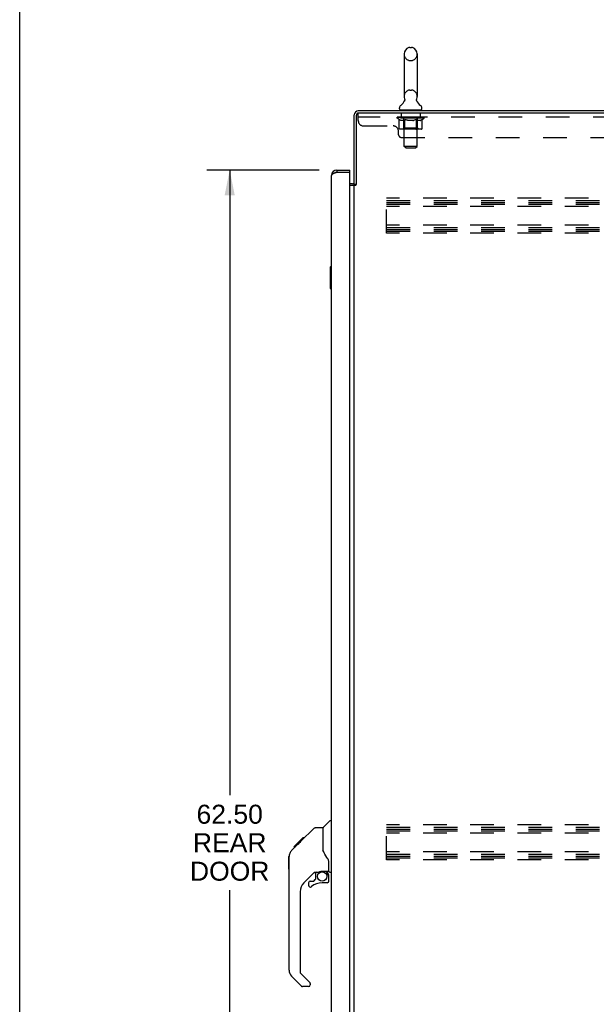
# Model space of a CAD drawing. Header units: inches. Extents: x 0 to 200, y 0 to 129.
# Tile 2 of 19: x 0 to 27, y 37 to 83. Entities that reach past the tile are written whole.
import ezdxf

# ---------------------------------------------------------------- set-up
doc = ezdxf.new("R2010")
doc.units = ezdxf.units.IN
doc.header["$LTSCALE"] = 11
doc.header["$MEASUREMENT"] = 0
doc.linetypes.add('HIDDEN', pattern=[0.2, 0.1, -0.1])
doc.layers.get('0').update_dxf_attribs({"linetype": 'CONTINUOUS'})
for name, color, linetype in [('02___PRT_ALL_AXES', 7, 'CONTINUOUS'), ('DEFAULT_2', 8, 'HIDDEN'), ('DIMENSIONS', 7, 'CONTINUOUS')]:
    doc.layers.add(name, color=color, linetype=linetype)
doc.styles.get("Standard").update_dxf_attribs({"font": 'arial.ttf'})
doc.dimstyles.new('DIMSTYLE_1', dxfattribs={"dimtxt": 0.882353, "dimasz": 1.176471, "dimexe": 0.09, "dimexo": 0.07, "dimgap": 0.0375, "dimtad": 0, "dimtih": 1, "dimtoh": 1, "dimzin": 4, "dimdsep": 46, "dimtxsty": 'Standard', "dimblk": '_FILLED', "dimblk1": '_FILLED', "dimblk2": '_FILLED', "dimcen": 0.09, "dimazin": 1, "dimtfac": 1, "dimtofl": 0, "dimtmove": 0, "dimatfit": 3, "dimldrblk": '_FILLED', "dimfxl": 0, "dimtolj": 1, "dimtzin": 4, "dimarcsym": 0})

# ---------------------------------------------------------------- blocks, each defined once
blk = doc.blocks.new('_FILLED')
at = {"color": 0, "linetype": 'ByBlock'}
blk.add_solid([(0, 0), (-1, 0.2), (-1, -0.2)], dxfattribs=at)
blk = doc.blocks.new('*D7')
at = {"layer": 'DIMENSIONS', "color": 2, "linetype": 'Continuous'}
for p, q in [((13.923, 75.78), (8.708, 75.78)), ((9.767, 75.78), (9.767, 46.726)), ((9.767, 13.28), (9.767, 42.314)), ((13.923, 13.28), (8.708, 13.28))]:
    blk.add_line(p, q, dxfattribs=at)
at = {"layer": 'DIMENSIONS', "color": 2, "linetype": 'Continuous', "xscale": 1.1764705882, "yscale": 1.1764705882, "zscale": 1.1764705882}
for p, rotation in [((9.767, 75.78), 90), ((9.767, 13.28), 270)]:
    blk.add_blockref('_FILLED', p, dxfattribs=dict(at, rotation=rotation))
at = {"layer": 'DIMENSIONS', "color": 2, "linetype": 'Continuous', "insert": (9.767, 46.285), "char_height": 0.8824, "width": 3.69342, "attachment_point": 2, "line_spacing_factor": 0.9}
blk.add_mtext('62.50\\PREAR\\PDOOR', dxfattribs=at)

msp = doc.modelspace()

# ---------------------------------------------------------------- linework, layer by layer
at = {"color": 7, "linetype": 'Continuous'}
for p, q in [((0, 0), (0, 129.412)), ((18.139, 81.476), (18.226, 81.476)), ((17.877, 81.176), (17.877, 79.201)), ((18.489, 81.176), (18.489, 79.201)), ((17.891, 78.982), (17.889, 78.977)), ((17.66, 78.629), (17.66, 78.668)), ((17.683, 78.56), (17.683, 78.53)), ((18.683, 78.56), (17.683, 78.56)), ((18.683, 78.56), (18.683, 78.53)), ((18.706, 78.629), (18.706, 78.668)), ((14.746, 75.78), (14.746, 75.676)), ((15.354, 75.676), (15.334, 75.676)), ((15.354, 75.676), (15.354, 75.78)), ((15.662, 75.113), (15.558, 75.113)), ((14.44, 71.265), (14.44, 70.295)), ((14.5, 71.28), (14.455, 71.28)), ((14.486, 71.18), (14.486, 70.38)), ((14.455, 70.28), (14.5, 70.28)), ((14.112, 45.225), (14.41, 45.523)), ((14.5, 45.534), (14.437, 45.534)), ((13.065, 44.572), (13.689, 45.196)), ((13.745, 45.219), (14.106, 45.219)), ((14.106, 45.219), (14.106, 44.115)), ((12.646, 44.152), (12.925, 44.431)), ((12.757, 44.33), (13.166, 44.74)), ((12.904, 44.411), (12.838, 44.411)), ((12.924, 44.431), (13.058, 44.564)), ((12.991, 44.498), (12.924, 44.498)), ((13.073, 44.58), (13.006, 44.58)), ((13.065, 44.572), (13.029, 44.536)), ((13.149, 44.656), (13.083, 44.656)), ((13.166, 44.74), (13.168, 44.742)), ((13.233, 44.74), (13.166, 44.74)), ((13.167, 44.74), (13.233, 44.74)), ((13.168, 44.742), (13.235, 44.742)), ((12.646, 44.152), (12.627, 44.132)), ((12.752, 44.326), (12.756, 44.329)), ((12.752, 44.326), (12.819, 44.326)), ((12.756, 44.329), (12.822, 44.329)), ((12.823, 44.33), (12.757, 44.33)), ((14.126, 44.122), (14.106, 44.177)), ((14.156, 44.054), (14.126, 44.122)), ((12.519, 43.292), (12.519, 43.879)), ((12.531, 38.591), (12.531, 43.875)), ((14.382, 43.192), (14.382, 43.598)), ((13.717, 43.157), (13.216, 42.656)), ((13.752, 43.147), (13.752, 42.821)), ((13.794, 43.152), (13.882, 43.152)), ((14.06, 43.193), (14.067, 43.194)), ((14.067, 43.194), (14.362, 43.194)), ((14.244, 43.194), (14.324, 43.114)), ((14.316, 43.106), (14.31, 43.1)), ((14.421, 43.152), (14.5, 43.152)), ((13.437, 42.658), (13.437, 42.539)), ((13.516, 42.737), (13.668, 42.737)), ((13.676, 42.74), (13.748, 42.812)), ((14.303, 42.658), (14.067, 42.658)), ((14.362, 42.975), (14.382, 42.975)), ((14.382, 42.737), (14.382, 42.975)), ((13.043, 42.238), (13.043, 38.505)), ((13.066, 38.45), (13.502, 38.014)), ((13.099, 37.86), (12.647, 38.312)), ((13.437, 37.837), (13.154, 37.837)), ((13.516, 37.981), (13.516, 37.916))]:
    msp.add_line(p, q, dxfattribs=at)
at = {"color": 3, "linetype": 'Continuous'}
for p, q in [((15.558, 75.113), (15.558, 78.341)), ((15.662, 75.113), (15.662, 78.336)), ((45.369, 78.53), (15.747, 78.53)), ((45.364, 78.426), (15.752, 78.426)), ((14.5, 13.527), (14.5, 75.534)), ((14.746, 75.676), (14.717, 75.665)), ((14.746, 75.78), (15.354, 75.78)), ((14.746, 75.676), (15.334, 75.676)), ((15.354, 13.404), (15.354, 75.656)), ((15.473, 75.134), (15.354, 75.134)), ((15.354, 75.082), (15.63, 75.082)), ((15.558, 13.978), (15.558, 75.082))]:
    msp.add_line(p, q, dxfattribs=at)
at = {"color": 7, "linetype": 'Continuous'}
for points in [[(17.896, 79.094), (17.898, 79.089), (17.899, 79.085), (17.9, 79.08), (17.902, 79.075), (17.903, 79.07), (17.904, 79.065), (17.904, 79.06), (17.905, 79.055), (17.905, 79.05), (17.905, 79.045), (17.905, 79.04), (17.905, 79.035), (17.905, 79.03), (17.904, 79.025), (17.903, 79.02), (17.902, 79.015), (17.901, 79.01), (17.9, 79.005), (17.899, 79), (17.897, 78.996), (17.895, 78.991), (17.893, 78.986), (17.891, 78.982)], [(18.476, 78.977), (18.474, 78.982), (18.472, 78.986), (18.47, 78.991), (18.468, 78.996), (18.467, 79), (18.465, 79.005), (18.464, 79.01), (18.463, 79.015), (18.462, 79.02), (18.461, 79.025), (18.461, 79.03), (18.461, 79.035), (18.46, 79.04), (18.46, 79.045), (18.46, 79.05), (18.461, 79.055), (18.461, 79.06), (18.462, 79.065), (18.463, 79.07), (18.464, 79.075), (18.465, 79.08), (18.466, 79.085), (18.468, 79.089), (18.469, 79.094)], [(14.485, 71.216), (14.485, 71.211), (14.486, 71.205), (14.486, 71.199), (14.486, 71.193), (14.486, 71.186), (14.486, 71.18)], [(14.486, 70.38), (14.486, 70.374), (14.486, 70.368), (14.486, 70.362), (14.486, 70.356), (14.485, 70.35), (14.485, 70.344)], [(13.689, 45.196), (13.697, 45.203), (13.706, 45.209), (13.715, 45.213), (13.724, 45.216), (13.735, 45.218), (13.745, 45.219)], [(12.946, 44.452), (12.931, 44.437), (12.925, 44.431)], [(13.029, 44.536), (13.007, 44.514), (12.985, 44.492), (12.946, 44.452)], [(12.646, 44.152), (12.627, 44.132), (12.602, 44.099), (12.58, 44.064), (12.562, 44.026), (12.548, 43.987), (12.538, 43.946), (12.532, 43.905), (12.531, 43.875)], [(14.328, 43.769), (14.28, 43.84), (14.231, 43.916), (14.19, 43.987), (14.156, 44.054)], [(14.382, 43.598), (14.381, 43.622), (14.376, 43.657), (14.367, 43.691), (14.355, 43.723), (14.34, 43.752), (14.328, 43.769)], [(13.882, 43.152), (13.89, 43.153), (13.899, 43.155), (13.909, 43.158), (13.92, 43.162), (13.933, 43.167), (13.948, 43.172), (13.965, 43.177), (13.983, 43.182), (14.001, 43.187), (14.021, 43.19), (14.04, 43.192), (14.06, 43.193)], [(14.362, 42.975), (14.361, 42.989), (14.359, 43.002), (14.357, 43.016), (14.353, 43.029), (14.348, 43.042), (14.342, 43.055), (14.336, 43.067), (14.328, 43.079), (14.319, 43.09), (14.31, 43.1)], [(14.324, 43.114), (14.324, 43.114), (14.323, 43.113), (14.322, 43.112), (14.321, 43.111), (14.32, 43.11), (14.316, 43.106)]]:
    msp.add_lwpolyline(points, dxfattribs=at)
at = {"color": 3, "linetype": 'Continuous'}
for points in [[(14.659, 75.643), (14.645, 75.638), (14.632, 75.632), (14.619, 75.627), (14.606, 75.621), (14.594, 75.616), (14.583, 75.61), (14.572, 75.605), (14.562, 75.599), (14.552, 75.594), (14.543, 75.588), (14.535, 75.583), (14.528, 75.578), (14.521, 75.572), (14.516, 75.567), (14.511, 75.561), (14.507, 75.556), (14.504, 75.55), (14.502, 75.545), (14.5, 75.539), (14.5, 75.534)], [(14.717, 75.665), (14.702, 75.66), (14.687, 75.654), (14.673, 75.649), (14.659, 75.643)], [(15.63, 75.082), (15.632, 75.084), (15.634, 75.085), (15.635, 75.087), (15.637, 75.088), (15.639, 75.09), (15.64, 75.091), (15.642, 75.093), (15.644, 75.094), (15.645, 75.096), (15.646, 75.097)], [(15.646, 75.097), (15.653, 75.104), (15.654, 75.105), (15.656, 75.107), (15.657, 75.109), (15.659, 75.11), (15.66, 75.111), (15.662, 75.113)]]:
    msp.add_lwpolyline(points, dxfattribs=at)
at = {"color": 7, "linetype": 'Continuous'}
msp.add_circle((14.067, 42.953), 0.217, dxfattribs=at)
for centre, radius, start, end in [((18.183, 81.176), 0.306, 105.6303, 180), ((18.139, 81.332), 0.144, 90, 105.6303), ((18.226, 81.332), 0.144, 74.3697, 90), ((18.183, 81.176), 0.306, 0, 74.3697), ((18.183, 79.201), 0.306, 180, 200.4871), ((18.183, 79.201), 0.306, 339.5129, 360), ((17.804, 78.668), 0.144, 124.6626, 180), ((17.424, 79.217), 0.523, 304.6624, 336.9318), ((18.941, 79.217), 0.523, 203.0682, 235.3376), ((18.562, 78.668), 0.144, 0, 55.3374), ((15.747, 78.341), 0.085, 90, 180), ((17.729, 78.629), 0.069, 180, 270), ((18.637, 78.629), 0.069, 270, 360), ((14.746, 75.534), 0.142, 90, 131.3832), ((14.664, 75.39), 0.26, 87.3764, 90), ((15.473, 75.219), 0.189, 313.5196, 325.9634), ((14.455, 71.265), 0.015, 90, 180), ((14.485, 71.265), 0.015, 0, 90), ((14.455, 70.295), 0.015, 180, 270), ((14.485, 70.295), 0.015, 270, 360), ((14.437, 45.495), 0.0394, 90, 135), ((14.126, 45.211), 0.0197, 135, 180), ((12.539, 43.879), 0.0197, 110.9631, 180), ((12.539, 43.292), 0.0197, 180, 246.393), ((13.794, 42.955), 0.197, 90, 127.4405), ((14.185, 42.975), 0.197, 0, 45), ((14.362, 43.213), 0.0197, 270, 360), ((14.421, 43.192), 0.0394, 180, 270), ((13.634, 42.238), 0.591, 135, 180), ((13.516, 42.658), 0.0787, 90, 180), ((14.067, 41.871), 0.787, 90, 129.5212), ((13.668, 42.749), 0.0118, 270, 315), ((13.74, 42.821), 0.0118, 315, 360), ((14.303, 42.737), 0.0787, 270, 360), ((13.516, 42.539), 0.0787, 180, 309.5212), ((12.925, 38.591), 0.394, 180, 225), ((13.122, 38.505), 0.0787, 180, 225), ((13.468, 37.981), 0.0472, 0, 45), ((13.154, 37.916), 0.0787, 225, 270), ((13.437, 37.916), 0.0787, 270, 360)]:
    msp.add_arc(centre, radius, start, end, dxfattribs=at)
at = {"color": 3, "linetype": 'Continuous'}
for centre, radius, start, end in [((15.747, 78.341), 0.189, 90, 180), ((15.752, 78.336), 0.09, 90, 180), ((14.746, 75.534), 0.246, 90, 180), ((15.334, 75.656), 0.02, 0, 90), ((15.473, 75.219), 0.085, 270, 360)]:
    msp.add_arc(centre, radius, start, end, dxfattribs=at)
at = {"layer": '02___PRT_ALL_AXES', "color": 8, "linetype": 'HIDDEN'}
for p, q in [((17.745, 78.426), (17.745, 78.239)), ((18.62, 78.426), (17.745, 78.426)), ((18.62, 78.426), (18.62, 78.239)), ((18.62, 78.239), (17.745, 78.239))]:
    msp.add_line(p, q, dxfattribs=at)
at = {"layer": 'DEFAULT_2', "color": 8, "linetype": 'HIDDEN'}
for p, q in [((18.139, 80.876), (18.226, 80.876)), ((18.139, 79.501), (18.226, 79.501)), ((15.745, 78.081), (15.745, 78.426)), ((15.752, 78.426), (15.745, 78.426)), ((17.87, 78.56), (17.87, 78.53)), ((17.883, 76.879), (17.883, 78.526)), ((18.483, 76.879), (18.483, 78.526)), ((18.495, 78.56), (18.495, 78.53)), ((45.37, 78.239), (15.745, 78.239)), ((15.995, 77.831), (17.37, 77.831)), ((17.55, 78.198), (17.55, 78.245)), ((17.649, 78.129), (17.55, 78.198)), ((18.816, 78.198), (17.55, 78.198)), ((17.559, 78.239), (17.559, 78.245)), ((17.568, 78.235), (17.568, 78.239)), ((17.568, 78.235), (18.798, 78.235)), ((17.577, 78.235), (17.577, 78.239)), ((17.578, 78.235), (17.578, 78.239)), ((17.588, 78.239), (17.588, 78.245)), ((17.604, 78.235), (17.604, 78.239)), ((17.606, 78.235), (17.606, 78.239)), ((17.634, 78.239), (17.634, 78.245)), ((17.649, 78.235), (17.649, 78.239)), ((17.649, 77.724), (17.649, 78.129)), ((17.649, 78.129), (17.663, 78.119)), ((17.652, 78.235), (17.652, 78.239)), ((17.856, 78.238), (17.655, 78.238)), ((17.677, 78.111), (17.663, 78.12)), ((17.69, 78.104), (17.676, 78.111)), ((17.704, 78.097), (17.69, 78.104)), ((17.698, 78.239), (17.698, 78.245)), ((17.699, 78.235), (17.699, 78.238)), ((17.7, 78.235), (17.7, 78.238)), ((17.703, 78.235), (17.703, 78.238)), ((17.717, 78.091), (17.703, 78.097)), ((17.71, 78.235), (17.71, 78.239)), ((17.71, 78.235), (17.71, 78.238)), ((17.713, 78.235), (17.713, 78.239)), ((17.717, 78.235), (17.717, 78.239)), ((17.73, 78.087), (17.717, 78.092)), ((17.721, 78.235), (17.721, 78.238)), ((17.834, 78.087), (17.73, 78.087)), ((17.735, 78.235), (17.735, 78.238)), ((17.753, 78.235), (17.753, 78.238)), ((17.754, 78.235), (17.754, 78.241)), ((17.774, 78.235), (17.774, 78.238)), ((17.774, 78.235), (17.774, 78.238)), ((17.776, 78.239), (17.776, 78.245)), ((17.785, 78.235), (17.785, 78.239)), ((17.79, 78.235), (17.79, 78.239)), ((17.799, 78.235), (17.799, 78.238)), ((17.81, 78.235), (17.81, 78.242)), ((17.826, 78.235), (17.826, 78.238)), ((17.829, 78.235), (17.829, 78.238)), ((17.834, 78.087), (17.848, 78.092)), ((17.861, 78.097), (17.848, 78.092)), ((17.856, 78.235), (17.856, 78.238)), ((17.923, 78.238), (17.861, 78.238)), ((17.875, 78.104), (17.861, 78.097)), ((17.866, 78.239), (17.866, 78.245)), ((17.87, 77.727), (17.87, 78.195)), ((17.873, 78.235), (17.873, 78.239)), ((17.889, 78.111), (17.875, 78.104)), ((17.878, 78.235), (17.878, 78.239)), ((17.884, 78.235), (17.884, 78.244)), ((17.888, 78.235), (17.888, 78.238)), ((17.902, 78.12), (17.888, 78.111)), ((17.899, 78.235), (17.899, 78.238)), ((17.916, 78.129), (17.902, 78.12)), ((17.916, 77.724), (17.916, 78.129)), ((17.916, 78.129), (17.945, 78.12)), ((17.923, 78.235), (17.923, 78.238)), ((17.998, 78.238), (17.939, 78.238)), ((17.974, 78.111), (17.945, 78.12)), ((17.959, 78.235), (17.959, 78.238)), ((17.966, 78.239), (17.966, 78.245)), ((17.97, 78.235), (17.97, 78.239)), ((17.972, 78.235), (17.972, 78.244)), ((18.001, 78.104), (17.973, 78.111)), ((17.975, 78.235), (17.975, 78.239)), ((17.982, 78.235), (17.982, 78.239)), ((17.998, 78.235), (17.998, 78.238)), ((18.029, 78.097), (18.001, 78.104)), ((18.078, 78.238), (18.024, 78.238)), ((18.056, 78.091), (18.029, 78.097)), ((18.037, 78.235), (18.037, 78.238)), ((18.084, 78.087), (18.056, 78.091)), ((18.068, 78.238), (18.183, 78.245)), ((18.073, 78.239), (18.073, 78.245)), ((18.073, 78.239), (18.073, 78.245)), ((18.073, 78.245), (18.073, 78.245)), ((18.073, 78.235), (18.073, 78.239)), ((18.077, 78.235), (18.077, 78.239)), ((18.078, 78.235), (18.078, 78.238)), ((18.079, 78.235), (18.079, 78.239)), ((18.282, 78.087), (18.084, 78.087)), ((18.162, 78.238), (18.114, 78.238)), ((18.119, 78.235), (18.119, 78.238)), ((18.162, 78.235), (18.162, 78.238)), ((18.18, 78.239), (18.18, 78.239)), ((18.18, 78.235), (18.18, 78.239)), ((18.18, 78.235), (18.18, 78.239)), ((18.183, 78.239), (18.183, 78.245)), ((18.183, 78.245), (18.297, 78.238)), ((18.185, 78.235), (18.185, 78.239)), ((18.185, 78.235), (18.185, 78.239)), ((18.185, 78.239), (18.185, 78.239)), ((18.204, 78.235), (18.204, 78.238)), ((18.204, 78.238), (18.252, 78.238)), ((18.246, 78.235), (18.246, 78.238)), ((18.282, 78.087), (18.31, 78.092)), ((18.287, 78.235), (18.287, 78.239)), ((18.287, 78.235), (18.287, 78.238)), ((18.287, 78.238), (18.342, 78.238)), ((18.288, 78.235), (18.288, 78.239)), ((18.292, 78.239), (18.292, 78.245)), ((18.292, 78.245), (18.293, 78.245)), ((18.292, 78.235), (18.292, 78.239)), ((18.293, 78.239), (18.293, 78.245)), ((18.338, 78.097), (18.309, 78.091)), ((18.329, 78.235), (18.329, 78.238)), ((18.366, 78.104), (18.337, 78.097)), ((18.394, 78.112), (18.365, 78.104)), ((18.368, 78.235), (18.368, 78.238)), ((18.368, 78.238), (18.427, 78.238)), ((18.383, 78.235), (18.383, 78.239)), ((18.391, 78.235), (18.391, 78.239)), ((18.393, 78.235), (18.393, 78.244)), ((18.423, 78.12), (18.394, 78.112)), ((18.396, 78.235), (18.396, 78.239)), ((18.399, 78.239), (18.399, 78.245)), ((18.407, 78.235), (18.407, 78.238)), ((18.452, 78.13), (18.422, 78.12)), ((18.443, 78.235), (18.443, 78.238)), ((18.443, 78.238), (18.505, 78.238)), ((18.452, 77.724), (18.452, 78.13)), ((18.452, 78.13), (18.466, 78.12)), ((18.481, 78.111), (18.466, 78.12)), ((18.467, 78.235), (18.467, 78.238)), ((18.478, 78.235), (18.478, 78.238)), ((18.496, 78.104), (18.481, 78.112)), ((18.482, 78.235), (18.482, 78.244)), ((18.488, 78.235), (18.488, 78.239)), ((18.493, 78.235), (18.493, 78.239)), ((18.51, 78.097), (18.495, 78.104)), ((18.496, 77.727), (18.496, 78.195)), ((18.499, 78.239), (18.499, 78.245)), ((18.51, 78.235), (18.51, 78.238)), ((18.51, 78.238), (18.816, 78.238)), ((18.524, 78.091), (18.51, 78.097)), ((18.538, 78.087), (18.524, 78.091)), ((18.537, 78.235), (18.537, 78.238)), ((18.632, 78.087), (18.538, 78.087)), ((18.54, 78.235), (18.54, 78.238)), ((18.555, 78.235), (18.555, 78.242)), ((18.567, 78.235), (18.567, 78.238)), ((18.576, 78.235), (18.576, 78.239)), ((18.58, 78.235), (18.58, 78.239)), ((18.59, 78.239), (18.59, 78.245)), ((18.591, 78.235), (18.591, 78.238)), ((18.591, 78.235), (18.591, 78.238)), ((18.612, 78.235), (18.612, 78.241)), ((18.612, 78.235), (18.612, 78.238)), ((18.63, 78.235), (18.63, 78.238)), ((18.632, 78.087), (18.646, 78.091)), ((18.644, 78.235), (18.644, 78.238)), ((18.661, 78.097), (18.646, 78.091)), ((18.649, 78.235), (18.649, 78.239)), ((18.652, 78.235), (18.652, 78.239)), ((18.656, 78.235), (18.656, 78.239)), ((18.656, 78.235), (18.656, 78.238)), ((18.675, 78.104), (18.661, 78.097)), ((18.663, 78.235), (18.663, 78.238)), ((18.666, 78.235), (18.666, 78.238)), ((18.667, 78.235), (18.667, 78.238)), ((18.668, 78.239), (18.668, 78.245)), ((18.69, 78.112), (18.675, 78.104)), ((18.704, 78.121), (18.689, 78.112)), ((18.695, 78.242), (18.815, 78.243)), ((18.695, 78.238), (18.695, 78.242)), ((18.719, 78.131), (18.704, 78.121)), ((18.714, 78.235), (18.714, 78.239)), ((18.717, 78.235), (18.717, 78.239)), ((18.719, 78.131), (18.816, 78.198)), ((18.719, 77.724), (18.719, 78.131)), ((18.731, 78.239), (18.731, 78.245)), ((18.76, 78.235), (18.76, 78.239)), ((18.762, 78.235), (18.762, 78.239)), ((18.778, 78.239), (18.778, 78.245)), ((18.788, 78.235), (18.788, 78.239)), ((18.789, 78.235), (18.789, 78.239)), ((18.798, 78.235), (18.798, 78.239)), ((18.806, 78.239), (18.806, 78.245)), ((18.815, 78.238), (18.815, 78.243)), ((18.816, 78.198), (18.816, 78.239)), ((17.62, 77.426), (17.62, 77.581)), ((18.676, 77.687), (17.692, 77.687)), ((17.87, 77.727), (17.83, 77.687)), ((18.496, 77.727), (17.87, 77.727)), ((17.928, 77.691), (17.925, 77.694)), ((17.933, 77.688), (17.93, 77.689)), ((17.935, 77.687), (17.933, 77.688)), ((17.938, 77.687), (17.935, 77.687)), ((18.496, 77.727), (18.535, 77.687)), ((17.745, 77.301), (43.37, 77.301)), ((17.952, 76.81), (17.883, 76.879)), ((18.483, 76.879), (17.883, 76.879)), ((18.414, 76.81), (18.483, 76.879)), ((17.952, 76.81), (18.414, 76.81)), ((17.058, 72.843), (17.058, 74.468)), ((44.058, 74.468), (17.058, 74.468)), ((17.058, 74.364), (44.058, 74.364)), ((17.058, 74.274), (44.058, 74.274)), ((17.058, 74.197), (44.058, 74.197)), ((44.058, 74.093), (17.058, 74.093)), ((44.058, 73.218), (17.058, 73.218)), ((17.058, 73.114), (44.058, 73.114)), ((17.058, 73.024), (44.058, 73.024)), ((17.058, 72.947), (44.058, 72.947)), ((44.058, 72.843), (17.058, 72.843)), ((17.058, 43.718), (17.058, 45.343)), ((44.058, 45.343), (17.058, 45.343)), ((17.058, 45.239), (44.058, 45.239)), ((17.058, 45.149), (44.058, 45.149)), ((17.058, 45.072), (44.058, 45.072)), ((44.058, 44.968), (17.058, 44.968)), ((44.058, 44.093), (17.058, 44.093)), ((17.058, 43.989), (44.058, 43.989)), ((17.058, 43.899), (44.058, 43.899)), ((17.058, 43.822), (44.058, 43.822)), ((44.058, 43.718), (17.058, 43.718))]:
    msp.add_line(p, q, dxfattribs=at)
for points in [[(17.692, 77.687), (17.686, 77.687), (17.681, 77.688), (17.676, 77.689), (17.671, 77.691), (17.667, 77.694), (17.663, 77.697), (17.659, 77.7), (17.655, 77.704), (17.653, 77.709), (17.651, 77.713), (17.649, 77.719), (17.649, 77.724)], [(17.917, 77.713), (17.917, 77.719), (17.916, 77.724)], [(17.918, 77.709), (17.917, 77.713), (17.917, 77.719), (17.916, 77.724)], [(17.93, 77.689), (17.928, 77.691), (17.925, 77.694), (17.923, 77.697), (17.921, 77.7), (17.92, 77.704), (17.918, 77.709)], [(17.923, 77.697), (17.921, 77.7), (17.92, 77.704)], [(18.43, 77.687), (18.433, 77.687), (18.435, 77.688), (18.438, 77.689), (18.44, 77.691), (18.443, 77.694), (18.445, 77.697), (18.447, 77.7), (18.448, 77.704), (18.45, 77.709), (18.451, 77.713), (18.451, 77.719), (18.452, 77.724)], [(18.676, 77.687), (18.682, 77.687), (18.687, 77.688), (18.692, 77.689), (18.697, 77.691), (18.701, 77.694), (18.705, 77.697), (18.709, 77.7), (18.713, 77.704), (18.715, 77.709), (18.717, 77.713), (18.719, 77.719), (18.719, 77.724)]]:
    msp.add_lwpolyline(points, dxfattribs=at)
for centre, radius, start, end in [((18.183, 81.176), 0.306, 180, 254.3697), ((18.183, 81.176), 0.306, 285.6303, 360), ((18.139, 81.019), 0.144, 254.3697, 270), ((18.226, 81.019), 0.144, 270, 285.6303), ((18.183, 79.201), 0.306, 105.6303, 180), ((18.139, 79.357), 0.144, 90, 105.6303), ((18.226, 79.357), 0.144, 74.3697, 90), ((18.183, 79.201), 0.306, 0, 74.3697), ((17.848, 78.526), 0.0345, 0, 90), ((18.517, 78.526), 0.0345, 90, 180), ((15.995, 78.081), 0.25, 180, 270), ((17.37, 77.581), 0.25, 0, 90), ((17.83, 78.195), 0.0398, 0, 90), ((18.535, 78.195), 0.0398, 90, 180), ((17.745, 77.426), 0.125, 180, 270)]:
    msp.add_arc(centre, radius, start, end, dxfattribs=at)
for centre, major_axis, ratio, start_param, end_param in [((17.53, 78.233), (0.198, 0), 0.060556, 0.430652, 1.470503), ((18.183, 78.245), (0.633, 0.007), 0.05963, 2.96643, 3.140963), ((18.183, 78.245), (0.633, 0), 0.060556, 3.141593, 3.316126), ((17.53, 78.227), (0.198, 0.002), 0.05963, 1.376596, 1.469874), ((17.505, 78.233), (0.198, 0.002), 0.05963, 0.25549, 1.295341), ((17.574, 78.233), (0.198, -0.002), 0.05963, 0.605815, 1.645666), ((18.183, 78.245), (0.633, 0.013), 0.05688, 2.791345, 2.965878), ((18.183, 78.245), (0.633, -0.007), 0.05963, -2.96643, -2.791898), ((17.574, 78.227), (0.198, 0), 0.060556, 1.551758, 1.645036), ((17.505, 78.227), (0.198, 0.004), 0.05688, 1.20151, 1.294789), ((17.575, 78.229), (0.164, 0.002), 0.05963, 1.065228, 1.614276), ((17.555, 78.229), (0.164, 0.003), 0.05688, 0.890143, 1.43919), ((17.613, 78.229), (0.164, 0), 0.060556, 1.240391, 1.789438), ((17.502, 78.233), (0.198, 0.004), 0.05688, 0.080405, 1.120256), ((17.636, 78.233), (0.198, -0.004), 0.05688, 0.7809, 1.820751), ((18.183, 78.245), (0.633, 0.019), 0.052395, 2.616403, 2.790936), ((18.183, 78.245), (0.633, -0.013), 0.05688, -2.791345, -2.616812), ((17.636, 78.227), (0.198, -0.002), 0.05963, 1.72692, 1.820198), ((17.502, 78.227), (0.198, 0.006), 0.052395, 1.026568, 1.119847), ((17.555, 78.229), (0.164, 0.005), 0.052395, 0.715201, 1.264248), ((17.669, 78.229), (0.164, -0.002), 0.05963, 1.415553, 1.9646), ((17.716, 78.233), (0.198, -0.006), 0.052395, 0.955842, 1.995693), ((18.183, 78.245), (0.633, 0.025), 0.046319, 2.441654, 2.616187), ((17.519, 78.233), (0.198, 0.006), 0.052395, -0.094537, 0.945314), ((18.183, 78.245), (0.633, -0.019), 0.052395, -2.616403, -2.44187), ((17.716, 78.227), (0.198, -0.004), 0.05688, 1.902006, 1.995284), ((17.519, 78.227), (0.198, 0.008), 0.046319, 0.851819, 0.945098), ((17.573, 78.229), (0.164, 0.006), 0.046319, 0.540452, 1.089499), ((17.74, 78.229), (0.164, -0.003), 0.05688, 1.590638, 2.139686), ((17.809, 78.233), (0.198, -0.008), 0.046319, 1.130591, 2.170442), ((18.183, 78.245), (0.633, 0.029), 0.038841, 2.267123, 2.441656), ((18.183, 78.245), (0.633, -0.025), 0.046319, -2.441654, -2.267121), ((17.556, 78.233), (0.198, 0.008), 0.046319, -0.269286, 0.770565), ((17.809, 78.227), (0.198, -0.006), 0.052395, 2.076947, 2.170226), ((17.556, 78.227), (0.198, 0.009), 0.038841, 0.677289, 0.770567), ((17.61, 78.229), (0.164, 0.008), 0.038841, 0.365921, 0.914969), ((17.824, 78.229), (0.164, -0.005), 0.052395, 1.76558, 2.314627), ((17.914, 78.233), (0.198, -0.009), 0.038841, 1.305122, 2.344973), ((18.183, 78.245), (0.633, 0.033), 0.030195, 2.09281, 2.267343), ((18.183, 78.245), (0.633, -0.029), 0.038841, -2.267123, -2.092591), ((17.612, 78.233), (0.198, 0.009), 0.038841, -0.443817, 0.596034), ((17.914, 78.227), (0.198, -0.008), 0.046319, 2.251696, 2.344975), ((17.612, 78.227), (0.198, 0.01), 0.030195, 0.502975, 0.596254), ((17.664, 78.229), (0.164, 0.009), 0.030195, 0.191608, 0.740655), ((17.92, 78.229), (0.164, -0.006), 0.046319, 1.940329, 2.489376), ((17.685, 78.233), (0.198, 0.01), 0.030195, -0.61813, 0.421721), ((18.027, 78.233), (0.198, -0.01), 0.030195, 1.479435, 2.519286), ((18.183, 78.245), (0.633, 0.036), 0.020645, 1.918687, 2.09322), ((18.183, 78.245), (0.633, -0.033), 0.030195, -2.09281, -1.918277), ((18.027, 78.227), (0.198, -0.009), 0.038841, 2.426227, 2.519505), ((17.685, 78.227), (0.198, 0.011), 0.020645, 0.328852, 0.422131), ((17.734, 78.229), (0.164, 0.009), 0.020645, 0.017485, 0.566532), ((18.023, 78.229), (0.164, -0.008), 0.038841, 2.11486, 2.663907), ((17.774, 78.233), (0.198, 0.011), 0.020645, -0.792253, 0.247598), ((18.145, 78.233), (0.198, -0.011), 0.020645, 1.653558, 2.693409), ((18.183, 78.245), (0.633, 0.038), 0.010478, 1.744704, 1.919237), ((18.183, 78.245), (0.633, -0.036), 0.020645, -1.918687, -1.744154), ((18.145, 78.227), (0.198, -0.01), 0.030195, 2.60054, 2.693819), ((17.774, 78.227), (0.198, 0.012), 0.010478, 0.154869, 0.248148), ((17.818, 78.229), (0.164, 0.01), 0.010478, 6.126688, 6.675735), ((18.132, 78.229), (0.164, -0.009), 0.030195, 2.289173, 2.83822), ((17.875, 78.233), (0.198, 0.012), 0.010478, -0.966236, -0.000846), ((18.264, 78.233), (0.198, -0.012), 0.010478, 1.827541, 2.867392), ((18.183, 78.245), (0.633, -0.038), 0.010478, -1.744704, -1.570171), ((18.264, 78.227), (0.198, -0.011), 0.020645, 2.774664, 2.867942), ((18.242, 78.229), (0.164, -0.009), 0.020645, 2.463296, 3.012344), ((18.102, 78.233), (0.198, 0.012), 0.010478, 0.274201, 1.314052), ((18.016, 78.229), (0.164, 0.01), 0.010478, -0.000483, 0.504314), ((17.986, 78.227), (0.198, 0.012), 0.010478, 0.099668, 0.192946), ((18.183, 78.245), (0.633, 0.038), 0.010478, -1.571421, -1.396888), ((18.38, 78.227), (0.198, -0.012), 0.010478, 2.948646, 3.041925), ((18.35, 78.229), (0.164, -0.01), 0.010478, 2.637279, 3.142076), ((18.221, 78.233), (0.198, 0.011), 0.020645, 0.448184, 1.488034), ((18.124, 78.229), (0.164, 0.009), 0.020645, 0.129249, 0.678296), ((18.102, 78.227), (0.198, 0.011), 0.020645, 0.273651, 0.366929), ((18.49, 78.233), (0.198, -0.012), 0.010478, -3.140747, -2.175357), ((18.183, 78.245), (0.633, 0.036), 0.020645, -1.397439, -1.222906), ((18.183, 78.245), (0.633, -0.038), 0.010478, 1.222355, 1.396888), ((18.339, 78.233), (0.198, 0.01), 0.030195, 0.622307, 1.662158), ((18.234, 78.229), (0.164, 0.009), 0.030195, 0.303372, 0.852419), ((18.547, 78.229), (0.164, -0.01), 0.010478, 2.749043, 3.29809), ((18.591, 78.233), (0.198, -0.011), 0.020645, 2.893995, 3.933846), ((18.221, 78.227), (0.198, 0.01), 0.030195, 0.447774, 0.541052), ((18.591, 78.227), (0.198, -0.012), 0.010478, 2.893445, 2.986723), ((18.183, 78.245), (0.633, 0.033), 0.030195, -1.223315, -1.048783), ((18.183, 78.245), (0.633, -0.036), 0.020645, 1.048373, 1.222906), ((18.452, 78.233), (0.198, 0.009), 0.038841, 0.79662, 1.836471), ((18.342, 78.229), (0.164, 0.008), 0.038841, 0.477686, 1.026733), ((18.631, 78.229), (0.164, -0.009), 0.020645, 2.57506, 3.124108), ((18.68, 78.233), (0.198, -0.01), 0.030195, 2.719872, 3.759723), ((18.556, 78.233), (0.198, 0.008), 0.046319, 0.971151, 2.011002), ((18.339, 78.227), (0.198, 0.009), 0.038841, 0.622087, 0.715366), ((18.68, 78.227), (0.198, -0.011), 0.020645, 2.719462, 2.812741), ((18.183, 78.245), (0.633, 0.029), 0.038841, -1.049002, -0.874469), ((18.183, 78.245), (0.633, -0.033), 0.030195, 0.87425, 1.048783), ((18.446, 78.229), (0.164, 0.006), 0.046319, 0.652216, 1.201263), ((18.65, 78.233), (0.198, 0.006), 0.052395, 1.1459, 2.185751), ((18.701, 78.229), (0.164, -0.009), 0.030195, 2.400937, 2.949985), ((18.754, 78.233), (0.198, -0.009), 0.038841, 2.545558, 3.585409), ((18.541, 78.229), (0.164, 0.005), 0.052395, 0.826965, 1.376012), ((18.452, 78.227), (0.198, 0.008), 0.046319, 0.796618, 0.889896), ((18.754, 78.227), (0.198, -0.01), 0.030195, 2.545339, 2.638617), ((18.729, 78.233), (0.198, 0.004), 0.05688, 1.320842, 2.360692), ((18.183, 78.245), (0.633, 0.025), 0.046319, -0.874471, -0.699939), ((18.183, 78.245), (0.633, -0.029), 0.038841, 0.699936, 0.874469), ((18.81, 78.233), (0.198, -0.008), 0.046319, 2.371028, 3.410879), ((18.756, 78.229), (0.164, -0.008), 0.038841, 2.226624, 2.775671), ((18.792, 78.233), (0.198, 0.002), 0.05963, 1.495927, 2.535778), ((18.626, 78.229), (0.164, 0.003), 0.05688, 1.001907, 1.550954), ((18.847, 78.233), (0.198, -0.006), 0.052395, 2.196279, 3.23613), ((18.793, 78.229), (0.164, -0.006), 0.046319, 2.052093, 2.601141), ((18.556, 78.227), (0.198, 0.006), 0.052395, 0.971367, 1.064645), ((18.836, 78.233), (0.198, 0), 0.060556, 2.364024, 2.71094), ((18.81, 78.227), (0.198, -0.009), 0.038841, 2.371026, 2.464304), ((18.864, 78.233), (0.198, -0.004), 0.05688, 2.021337, 3.061188), ((18.183, 78.245), (0.633, 0.019), 0.052395, -0.699723, -0.52519), ((18.183, 78.245), (0.633, -0.025), 0.046319, 0.525406, 0.699939), ((18.86, 78.233), (0.198, -0.002), 0.05963, 1.846251, 2.886102), ((18.697, 78.229), (0.164, 0.002), 0.05963, 1.176993, 1.72604), ((18.811, 78.229), (0.164, -0.005), 0.052395, 1.877344, 2.426392), ((18.752, 78.229), (0.164, 0), 0.060556, 1.352155, 1.901202), ((18.81, 78.229), (0.164, -0.003), 0.05688, 1.702402, 2.25145), ((18.791, 78.229), (0.164, -0.002), 0.05963, 1.527317, 2.076364), ((18.65, 78.227), (0.198, 0.004), 0.05688, 1.146309, 1.239587), ((18.847, 78.227), (0.198, -0.008), 0.046319, 2.196495, 2.289773), ((18.183, 78.245), (0.633, 0.013), 0.05688, -0.524781, -0.350248), ((18.183, 78.245), (0.633, -0.019), 0.052395, 0.350657, 0.52519), ((18.836, 78.227), (0.198, -0.002), 0.05963, 1.764997, 1.971333), ((18.729, 78.227), (0.198, 0.002), 0.05963, 1.321394, 1.414673), ((18.864, 78.227), (0.198, -0.006), 0.052395, 2.021746, 2.115024), ((18.183, 78.245), (0.633, 0.007), 0.05963, -0.349695, -0.175162), ((18.183, 78.245), (0.633, -0.013), 0.05688, 0.175715, 0.350248), ((18.792, 78.227), (0.198, 0), 0.060556, 1.496556, 1.589835), ((18.86, 78.227), (0.198, -0.004), 0.05688, 1.846804, 1.940083), ((18.183, 78.245), (0.633, -0.007), 0.05963, 6.27665, 6.458348), ((18.183, 78.245), (0.633, 0), 0.060556, -0.174533, -0.058352)]:
    msp.add_ellipse(centre, major_axis=major_axis, ratio=ratio, start_param=start_param, end_param=end_param, dxfattribs=at)

# ---------------------------------------------------------------- dimensions: what is measured, and where the dimension line sits
at = {"layer": 'DIMENSIONS', "color": 2, "linetype": 'Continuous'}
dim = msp.add_linear_dim(base=(9.767, 75.78), p1=(13.993, 13.28), p2=(13.993, 75.78), angle=90, text='<>\\PREAR\\PDOOR', dimstyle='DIMSTYLE_1', dxfattribs=at)
dim.commit()
dim.dimension.update_dxf_attribs({"geometry": '*D7', "text_midpoint": (9.767, 44.52), "dimtype": 160})

doc.saveas('drawing.dxf')
